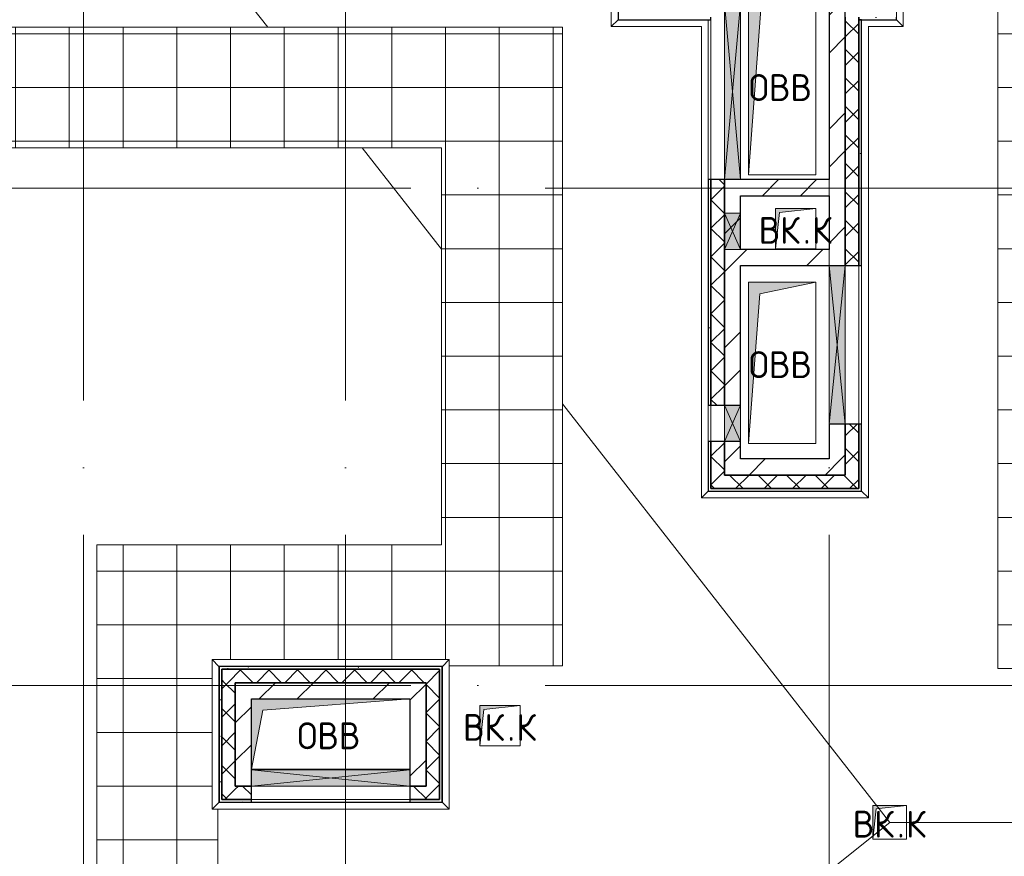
# Model space of a CAD drawing. Header units: millimetres. Extents: x -30540 to 143646, y -11730 to 123410.
# Tile 57 of 114: x 88831 to 96158, y 1478 to 7705. Entities that reach past the tile are written whole.
import ezdxf

# ---------------------------------------------------------------- set-up
doc = ezdxf.new("R2010")
doc.units = ezdxf.units.MM
doc.linetypes.add('ADSK_Линия сетки', pattern=[5000, 4000, -500, 0, -500])
for name, color, linetype, lineweight in [('A-____-NOTE-TEXT', 7, 'Continuous', 18), ('A-GENM-____-OTLN', 7, 'Continuous', 18), ('A-GLAZ-____-MCUT', 7, 'Continuous', 9), ('A-GLAZ-____-OTLN', 7, 'Continuous', 18), ('A-ROOF-____-OTLN', 7, 'Continuous', 18), ('A-ROOF-____-PATT', 7, 'Continuous', 18), ('A-WALL-____-MCUT', 7, 'Continuous', 40), ('A-WALL-____-OTLN', 7, 'Continuous', 18), ('A-WALL-____-PATT', 7, 'Continuous', 40), ('I-WALL-____-MCUT', 7, 'Continuous', 40), ('I-WALL-____-OTLN', 7, 'Continuous', 18), ('M-EQPM-____-OTLN', 7, 'Continuous', 18), ('S-GRID-____-OTLN', 7, 'Continuous', 9)]:
    doc.layers.add(name, color=color, linetype=linetype, lineweight=lineweight)
doc.styles.add('GOST Common', font='GOST_Common.ttf', dxfattribs={"height": 200})
pattern_1 = [(45, (0, 0), (-424.264, 424.264), []), (45, (0, 282.8), (-424.264, 424.264), [])]
pattern_2 = [(45, (0, 0), (-106.06602, 106.06602), []), (135, (0, 0), (-106.06602, -106.06602), [])]
pattern_3 = [(0, (0, 0), (0, 400), []), (90, (0, 0), (-400, 2e-14), [])]
pattern_4 = [(0, (0, 0), (406.4, 101.6), [6.706, -298.094, 6.706, -298.094, -1625.6]), (0, (0, 0), (406.4, 101.6), [-609.6, 6.706, -602.894, 6.706, -298.094, -711.2]), (0, (0, 0), (406.4, 101.6), [-1524, 6.706, -196.494, 6.706, -501.294]), (120, (152.4, 50.8), (-291.18818, 301.15272), [6.706, -298.094, 6.706, -298.094, -1625.6]), (120, (152.4, 50.8), (-291.18818, 301.15272), [-609.6, 6.706, -602.894, 6.706, -298.094, -711.2]), (120, (152.4, 50.8), (-291.18818, 301.15272), [-1524, 6.706, -196.494, 6.706, -501.294]), (240, (203.2, 254), (-115.21182, -402.75272), [6.706, -298.094, 6.706, -298.094, -1625.6]), (240, (203.2, 254), (-115.21182, -402.75272), [-609.6, 6.706, -602.894, 6.706, -298.094, -711.2]), (240, (203.2, 254), (-115.21182, -402.75272), [-1524, 6.706, -196.494, 6.706, -501.294])]

# ---------------------------------------------------------------- blocks, each defined once
blk = doc.blocks.new('АР_Отверстие прямоугольное - ОВВ-6380849-Кровля')
at = {"layer": 'A-GLAZ-____-OTLN', "lineweight": 13, "true_color": 0xf9f9f9}
blk.add_hatch(color=7, dxfattribs=at).paths.add_polyline_path([(715, -60), (715, 60), (-465, 60), (-465, -60), (100.1, -60)])
at = {"layer": 'A-GLAZ-____-MCUT', "color": 254, "lineweight": 15, "true_color": 0xcccccc}
for p, q in [((-465, 60), (-465, -60)), ((715, 60), (715, -60))]:
    blk.add_line(p, q, dxfattribs=at)
at = {"layer": 'A-GLAZ-____-OTLN', "color": 254, "lineweight": 5, "true_color": 0xcccccc}
for p, q in [((715, 60), (-465, -60)), ((-465, 60), (715, -60))]:
    blk.add_line(p, q, dxfattribs=at)
at = {"layer": 'A-GLAZ-____-OTLN', "color": 254, "lineweight": 13, "true_color": 0xcccccc}
for p, q in [((715, 60), (-465, 60)), ((-465, 60), (-465, -60)), ((715, -60), (715, 60)), ((-465, -60), (715, -60))]:
    blk.add_line(p, q, dxfattribs=at)
blk = doc.blocks.new('АР_Отверстие прямоугольное - ОВВ-5828421-Кровля')
at = {"layer": 'A-GLAZ-____-OTLN', "lineweight": 13, "true_color": 0xf9f9f9}
blk.add_hatch(color=7, dxfattribs=at).paths.add_polyline_path([(-530, 60), (-530, -60), (780, -60), (780, 60)])
at = {"layer": 'A-GLAZ-____-MCUT', "color": 254, "lineweight": 15, "true_color": 0xcccccc}
for p, q in [((-530, 60), (-530, -60)), ((780, 60), (780, -60))]:
    blk.add_line(p, q, dxfattribs=at)
at = {"layer": 'A-GLAZ-____-OTLN', "color": 254, "lineweight": 5, "true_color": 0xcccccc}
for p, q in [((780, 60), (-530, -60)), ((-530, 60), (780, -60))]:
    blk.add_line(p, q, dxfattribs=at)
at = {"layer": 'A-GLAZ-____-OTLN', "color": 254, "lineweight": 13, "true_color": 0xcccccc}
for p, q in [((780, 60), (-530, 60)), ((-530, 60), (-530, -60)), ((780, -60), (780, 60)), ((-530, -60), (780, -60))]:
    blk.add_line(p, q, dxfattribs=at)
blk = doc.blocks.new('АР_Отверстие прямоугольное - ОВВ-5824786-Кровля')
at = {"layer": 'A-GLAZ-____-OTLN', "lineweight": 13, "true_color": 0xf9f9f9}
blk.add_hatch(color=7, dxfattribs=at).paths.add_polyline_path([(-465, 60), (-465, -60), (715, -60), (715, 60), (-187.2, 60)])
at = {"layer": 'A-GLAZ-____-MCUT', "color": 254, "lineweight": 15, "true_color": 0xcccccc}
for p, q in [((-465, 60), (-465, -60)), ((715, 60), (715, -60))]:
    blk.add_line(p, q, dxfattribs=at)
at = {"layer": 'A-GLAZ-____-OTLN', "color": 254, "lineweight": 5, "true_color": 0xcccccc}
for p, q in [((715, 60), (-465, -60)), ((-465, 60), (715, -60))]:
    blk.add_line(p, q, dxfattribs=at)
at = {"layer": 'A-GLAZ-____-OTLN', "color": 254, "lineweight": 13, "true_color": 0xcccccc}
for p, q in [((715, 60), (-465, 60)), ((-465, 60), (-465, -60)), ((715, -60), (715, 60)), ((-465, -60), (715, -60))]:
    blk.add_line(p, q, dxfattribs=at)
blk = doc.blocks.new('АР_Отверстие прямоугольное - ОВВ-6380766-Кровля')
at = {"layer": 'A-GLAZ-____-OTLN', "lineweight": 13, "true_color": 0xf9f9f9}
blk.add_hatch(color=7, dxfattribs=at).paths.add_polyline_path([(-10, -60), (260, -60), (260, 60), (-10, 60)])
at = {"layer": 'A-GLAZ-____-MCUT', "color": 254, "lineweight": 15, "true_color": 0xcccccc}
for p, q in [((-10, 60), (-10, -60)), ((260, 60), (260, -60))]:
    blk.add_line(p, q, dxfattribs=at)
at = {"layer": 'A-GLAZ-____-OTLN', "color": 254, "lineweight": 5, "true_color": 0xcccccc}
for p, q in [((260, 60), (-10, -60)), ((-10, 60), (260, -60))]:
    blk.add_line(p, q, dxfattribs=at)
at = {"layer": 'A-GLAZ-____-OTLN', "color": 254, "lineweight": 13, "true_color": 0xcccccc}
for p, q in [((260, 60), (-10, 60)), ((-10, 60), (-10, -60)), ((260, -60), (260, 60)), ((-10, -60), (260, -60))]:
    blk.add_line(p, q, dxfattribs=at)
blk = doc.blocks.new('АР_Отверстие прямоугольное1 - ВК-6638639-Кровля')
at = {"layer": 'A-GLAZ-____-OTLN', "lineweight": 13, "true_color": 0xf9f9f9}
blk.add_hatch(color=7, dxfattribs=at).paths.add_polyline_path([(-10, -60), (260, -60), (260, 60), (-10, 60)])
at = {"layer": 'A-GLAZ-____-MCUT', "color": 254, "lineweight": 15, "true_color": 0xcccccc}
for p, q in [((-10, 60), (-10, -60)), ((260, 60), (260, -60))]:
    blk.add_line(p, q, dxfattribs=at)
at = {"layer": 'A-GLAZ-____-OTLN', "color": 254, "lineweight": 5, "true_color": 0xcccccc}
for p, q in [((260, 60), (-10, -60)), ((-10, 60), (260, -60))]:
    blk.add_line(p, q, dxfattribs=at)
at = {"layer": 'A-GLAZ-____-OTLN', "color": 254, "lineweight": 13, "true_color": 0xcccccc}
for p, q in [((260, 60), (-10, 60)), ((-10, 60), (-10, -60)), ((260, -60), (260, 60)), ((-10, -60), (260, -60))]:
    blk.add_line(p, q, dxfattribs=at)
blk = doc.blocks.new('_GM_Dt-St-D_Фартук гнутый из оцинкованной стали_Пристенный_Тип 1__c-верхняя кромка с отгибом_ - ФС-1_3_50х70У100-1_5_t__RAL7016-6261124-Кровля')
at = {"layer": 'A-GENM-____-OTLN', "color": 254, "lineweight": 13, "true_color": 0xcccccc}
for p, q in [((0, 50), (1763, 50)), ((50, 0), (0, 50)), ((50, 0), (1713, 0)), ((50, 0), (50, -1.5)), ((1763, 50), (1713, 0)), ((1713, -1.5), (1713, 0))]:
    blk.add_line(p, q, dxfattribs=at)
blk = doc.blocks.new('_GM_Dt-St-D_Фартук гнутый из оцинкованной стали_Пристенный_Тип 1__c-верхняя кромка с отгибом_ - ФС-1_3_50х70У100-1_5_t__RAL7016-6262805-Кровля')
at = {"layer": 'A-GENM-____-OTLN', "color": 254, "lineweight": 13, "true_color": 0xcccccc}
for p, q in [((0, -50), (50, 0)), ((50, 1.5), (50, 0)), ((1063, 0), (50, 0)), ((1063, 0), (1063, 1.5)), ((1063, 0), (1113, -50)), ((1113, -50), (0, -50))]:
    blk.add_line(p, q, dxfattribs=at)
blk = doc.blocks.new('_GM_Dt-St-D_Фартук гнутый из оцинкованной стали_Пристенный_Тип 1__c-верхняя кромка с отгибом_ - ФС-1_3_50х70У100-1_5_t__RAL7016-6262808-Кровля')
at = {"layer": 'A-GENM-____-OTLN', "color": 254, "lineweight": 13, "true_color": 0xcccccc}
for p, q in [((0, 50), (1113, 50)), ((50, 0), (0, 50)), ((50, 0), (1063, 0)), ((50, 0), (50, -1.5)), ((1113, 50), (1063, 0)), ((1063, -1.5), (1063, 0))]:
    blk.add_line(p, q, dxfattribs=at)
blk = doc.blocks.new('_GM_Dt-St-D_Фартук гнутый из оцинкованной стали_Пристенный_Тип 1__c-верхняя кромка с отгибом_ - ФС-1_3_50х70У100-1_5_t__RAL7016-6261121-Кровля')
at = {"layer": 'A-GENM-____-OTLN', "color": 254, "lineweight": 13, "true_color": 0xcccccc}
for p, q in [((50, 1.5), (50, 0)), ((1713, 0), (50, 0)), ((1713, 0), (1713, 1.5)), ((1713, 0), (1763, -50)), ((0, -50), (50, 0)), ((1763, -50), (0, -50))]:
    blk.add_line(p, q, dxfattribs=at)
blk = doc.blocks.new('_GM_Dt-St-D_Фартук гнутый из оцинкованной стали_Пристенный_Тип 1__c-верхняя кромка с отгибом_ - ФС-1_3_50х70У100-1_5_t__RAL7016-6880598-Кровля')
at = {"layer": 'A-GENM-____-OTLN', "color": 254, "lineweight": 13, "true_color": 0xcccccc}
for p, q in [((50, 1.5), (50, 0)), ((3011.5, 0), (50, 0)), ((3011.5, 0), (3011.5, 1.5)), ((3011.5, 0), (3061.5, -50)), ((0, -50), (50, 0)), ((3061.5, -50), (0, -50))]:
    blk.add_line(p, q, dxfattribs=at)
blk = doc.blocks.new('_GM_Dt-St-D_Фартук гнутый из оцинкованной стали_Пристенный_Тип 1__c-верхняя кромка с отгибом_ - ФС-1_3_50х70У100-1_5_t__RAL7016-6880601-Кровля')
at = {"layer": 'A-GENM-____-OTLN', "color": 254, "lineweight": 13, "true_color": 0xcccccc}
for p, q in [((0, 50), (3061.5, 50)), ((50, 0), (0, 50)), ((50, 0), (3011.5, 0)), ((50, 0), (50, -1.5)), ((3061.5, 50), (3011.5, 0)), ((3011.5, -1.5), (3011.5, 0))]:
    blk.add_line(p, q, dxfattribs=at)
blk = doc.blocks.new('_GM_Dt-St-D_Фартук гнутый из оцинкованной стали_Пристенный_Тип 1__c-верхняя кромка с отгибом_ - ФС-1_3_50х70У100-1_5_t__RAL7016-6268177-Кровля')
at = {"layer": 'A-GENM-____-OTLN', "color": 254, "lineweight": 13, "true_color": 0xcccccc}
for p, q in [((50, 1.5), (50, 0)), ((1193, 0), (1193, 1.5)), ((1193, 0), (1243, -50)), ((0, -50), (50, 0)), ((1243, -50), (0, -50))]:
    blk.add_line(p, q, dxfattribs=at)
blk = doc.blocks.new('_GM_Dt-St-D_Фартук гнутый из оцинкованной стали_Пристенный_Тип 1__c-верхняя кромка с отгибом_ - ФС-1_3_50х70У100-1_5_t__RAL7016-6878359-Кровля')
at = {"layer": 'A-GENM-____-OTLN', "color": 254, "lineweight": 13, "true_color": 0xcccccc}
for p, q in [((3510, 0), (0, 0)), ((3510, 0), (3510, 1.5)), ((3510, 0), (3560, -50)), ((3560, -50), (50, -50))]:
    blk.add_line(p, q, dxfattribs=at)
blk = doc.blocks.new('_GM_Dt-St-D_Фартук гнутый из оцинкованной стали_Пристенный_Тип 1__c-верхняя кромка с отгибом_ - ФС-1_3_50х70У100-1_5_t__RAL7016-6896526-Кровля')
at = {"layer": 'A-GENM-____-OTLN', "color": 254, "lineweight": 13, "true_color": 0xcccccc}
for p, q in [((0, -50), (50, 0)), ((50, 1.5), (50, 0)), ((721.5, 0), (50, 0)), ((671.5, -50), (0, -50))]:
    blk.add_line(p, q, dxfattribs=at)
blk = doc.blocks.new('_GM_Dt-St-D_Фартук гнутый из оцинкованной стали_Пристенный_Тип 1__c-верхняя кромка с отгибом_ - ФС-1_3_50х70У100-1_5_t__RAL7016-6878348-Кровля')
at = {"layer": 'A-GENM-____-OTLN', "color": 254, "lineweight": 13, "true_color": 0xcccccc}
for p, q in [((0, 0), (3510, 0)), ((50, 50), (3560, 50)), ((3560, 50), (3510, 0)), ((3510, -1.5), (3510, 0))]:
    blk.add_line(p, q, dxfattribs=at)
blk = doc.blocks.new('_GM_Dt-St-D_Фартук гнутый из оцинкованной стали_Пристенный_Тип 1__c-верхняя кромка с отгибом_ - ФС-1_3_50х70У100-1_5_t__RAL7016-6878320-Кровля')
at = {"layer": 'A-GENM-____-OTLN', "color": 254, "lineweight": 13, "true_color": 0xcccccc}
for p, q in [((261.5, 0), (0, 0)), ((261.5, 0), (261.5, 1.5)), ((311.5, -50), (50, -50)), ((261.5, 0), (311.5, -50))]:
    blk.add_line(p, q, dxfattribs=at)
blk = doc.blocks.new('АР_Канал вертикальный прямоугольный - ВК_К-5757495-Кровля')
at = {"layer": 'M-EQPM-____-OTLN', "lineweight": 13, "true_color": 0xe2e2e2}
blk.add_hatch(color=254, dxfattribs=at).paths.add_polyline_path([(-150, -150), (-120, 120), (150, 150), (-150, 150)])
at = {"layer": 'M-EQPM-____-OTLN', "color": 253, "lineweight": 13, "true_color": 0xaaaaaa}
for p, q in [((150, 150), (-150, 150)), ((-150, 150), (-150, -150)), ((-150, -150), (-150, 150)), ((-150, 150), (150, 150)), ((-120, 120), (150, 150)), ((-120, 120), (150, 150)), ((150, 150), (150, -150)), ((-150, -150), (-120, 120)), ((-150, -150), (-120, 120)), ((150, -150), (-150, -150))]:
    blk.add_line(p, q, dxfattribs=at)
blk = doc.blocks.new('АР_Канал вертикальный прямоугольный - ВК_К-5757488-Кровля')
at = {"layer": 'M-EQPM-____-OTLN', "lineweight": 13, "true_color": 0xe2e2e2}
blk.add_hatch(color=254, dxfattribs=at).paths.add_polyline_path([(-150, -150), (-120, 120), (150, 150), (-150, 150)])
at = {"layer": 'M-EQPM-____-OTLN', "color": 253, "lineweight": 13, "true_color": 0xaaaaaa}
for p, q in [((150, 150), (-150, 150)), ((-150, 150), (-150, -150)), ((150, 150), (-150, 150)), ((-150, 150), (-150, -150)), ((-150, -150), (-150, 150)), ((-150, 150), (150, 150)), ((-120, 120), (150, 150)), ((-120, 120), (150, 150)), ((150, -150), (150, 150)), ((150, 150), (150, -150)), ((-150, -150), (-120, 120)), ((-150, -150), (-120, 120)), ((-150, -150), (150, -150)), ((150, -150), (-150, -150))]:
    blk.add_line(p, q, dxfattribs=at)
blk = doc.blocks.new('АР_Канал вертикальный прямоугольный - ОВВ-3187012-Кровля')
at = {"layer": 'M-EQPM-____-OTLN', "lineweight": 13, "true_color": 0xe2e2e2}
blk.add_hatch(color=254, dxfattribs=at).paths.add_polyline_path([(-250, -600), (-165, 515), (250, 600), (-250, 600), (-250, 342.2)])
at = {"layer": 'M-EQPM-____-OTLN', "color": 253, "lineweight": 13, "true_color": 0xaaaaaa}
for p, q in [((250, 600), (-250, 600)), ((-250, 600), (-250, -600)), ((250, 600), (-250, 600)), ((-250, 600), (-250, -600)), ((-250, -600), (-250, 600)), ((-250, 600), (250, 600)), ((-165, 515), (250, 600)), ((-165, 515), (250, 600)), ((250, -600), (250, 600)), ((250, 600), (250, -600)), ((-250, -600), (-165, 515)), ((-250, -600), (-165, 515)), ((-250, -600), (250, -600)), ((250, -600), (-250, -600))]:
    blk.add_line(p, q, dxfattribs=at)
blk = doc.blocks.new('АР_Канал вертикальный прямоугольный - ОВВ-6012632-Кровля')
at = {"layer": 'M-EQPM-____-OTLN', "lineweight": 13, "true_color": 0xe2e2e2}
blk.add_hatch(color=254, dxfattribs=at).paths.add_polyline_path([(-250, -662.5), (-158.75, 571.25), (250, 662.5), (-250, 662.5), (-250, 651.61)])
at = {"layer": 'M-EQPM-____-OTLN', "color": 253, "lineweight": 13, "true_color": 0xaaaaaa}
for p, q in [((250, 662.5), (-250, 662.5)), ((-250, 662.5), (-250, -662.5)), ((250, 662.5), (-250, 662.5)), ((-250, 662.5), (-250, -662.5)), ((-250, -662.5), (-250, 662.5)), ((-250, 662.5), (250, 662.5)), ((-158.75, 571.25), (250, 662.5)), ((-158.75, 571.25), (250, 662.5)), ((250, -662.5), (250, 662.5)), ((250, 662.5), (250, -662.5)), ((-250, -662.5), (-158.75, 571.25)), ((-250, -662.5), (-158.75, 571.25)), ((-250, -662.5), (250, -662.5)), ((250, -662.5), (-250, -662.5))]:
    blk.add_line(p, q, dxfattribs=at)
blk = doc.blocks.new('АР_Канал вертикальный прямоугольный - ОВВ-6164526-Кровля')
at = {"layer": 'M-EQPM-____-OTLN', "lineweight": 13, "true_color": 0xe2e2e2}
blk.add_hatch(color=254, dxfattribs=at).paths.add_polyline_path([(-590, -262.5), (-504.75, 177.25), (590, 262.5), (-590, 262.5)])
at = {"layer": 'M-EQPM-____-OTLN', "color": 253, "lineweight": 13, "true_color": 0xaaaaaa}
for p, q in [((590, 262.5), (-590, 262.5)), ((-590, 262.5), (-590, -262.5)), ((590, 262.5), (-590, 262.5)), ((-590, 262.5), (-590, -262.5)), ((-590, -262.5), (-590, 262.5)), ((-590, 262.5), (590, 262.5)), ((-504.75, 177.25), (590, 262.5)), ((-504.75, 177.25), (590, 262.5)), ((590, -262.5), (590, 262.5)), ((590, 262.5), (590, -262.5)), ((-590, -262.5), (-504.75, 177.25)), ((-590, -262.5), (-504.75, 177.25)), ((-590, -262.5), (590, -262.5)), ((590, -262.5), (-590, -262.5))]:
    blk.add_line(p, q, dxfattribs=at)
blk = doc.blocks.new('АР_Канал вертикальный прямоугольный - ВК_К-6176987-Кровля')
at = {"layer": 'M-EQPM-____-OTLN', "lineweight": 13, "true_color": 0xe2e2e2}
blk.add_hatch(color=254, dxfattribs=at).paths.add_polyline_path([(-125, -125), (-100, 100), (125, 125), (-125, 125)])
at = {"layer": 'M-EQPM-____-OTLN', "color": 253, "lineweight": 13, "true_color": 0xaaaaaa}
for p, q in [((125, 125), (-125, 125)), ((-125, 125), (-125, -125)), ((125, 125), (-125, 125)), ((-125, 125), (-125, -125)), ((-125, -125), (-125, 125)), ((-125, 125), (125, 125)), ((-125, -125), (-100, 100)), ((-125, -125), (-100, 100)), ((-100, 100), (125, 125)), ((-100, 100), (125, 125)), ((125, -125), (125, 125)), ((125, 125), (125, -125)), ((-125, -125), (125, -125)), ((125, -125), (-125, -125))]:
    blk.add_line(p, q, dxfattribs=at)
blk = doc.blocks.new('Наметкина 10_РД_АР_К4_отсоединено_rvt-1-Кровля')
at = {"layer": 'A-ROOF-____-PATT', "lineweight": 5, "true_color": 0xe4e4e4}
h = blk.add_hatch(dxfattribs=at)
h.set_pattern_fill('FP_22', color=254, style=0, pattern_type=2)
h.set_pattern_definition(pattern_3)
h.paths.add_polyline_path([(104045.3, -2730), (104045.3, 12200), (101505.3, 12200), (101505.3, 9550), (103145.3, 9550), (103145.3, 2941.5), (103166.8, 2941.5), (103166.8, 1828.5), (103145.3, 1828.5), (103145.3, 280), (100455.3, 280), (100455.3, -1830), (94085.3, -1830), (94085.3, 350), (90305.3, 350), (90305.3, 1828.5), (90263.8, 1828.5), (90263.8, 2941.5), (92026.8, 2941.5), (92026.8, 2895), (92870.3, 2895), (92870.3, 7650), (88360.8, 7650), (88360.8, 9650), (91925.3, 9650), (91925.3, 12200), (91025.3, 12200), (91025.3, 10650), (87405.3, 10650), (87405.3, 6750), (91970.3, 6750), (91970.3, 3795), (89405.3, 3795), (89405.3, -550), (93185.3, -550), (93185.3, -2730), (101338.3, -2730)])
h.paths.add_polyline_path([(101605.3, 9650), (101605.3, 9950), (101905.3, 9950), (101635.3, 9920)])
h = blk.add_hatch(dxfattribs=at)
h.set_pattern_fill('FP_22', color=254, style=0, pattern_type=2)
h.set_pattern_definition(pattern_3)
h.paths.add_polyline_path([(96111.4, 2875), (98633.3, 2875), (98633.3, 3775), (97011.4, 3775), (97011.4, 8510), (97983.8, 8510), (97983.8, 8803.8), (97635.3, 9407.5), (97644, 9412.5), (97983.8, 8823.8), (97983.8, 10546.2), (97644, 9957.5), (97635.3, 9962.5), (97983.8, 10566.2), (97983.8, 10900), (96205.3, 10900), (96205.3, 12200), (95305.3, 12200), (95305.3, 11625), (91925.3, 11625), (91925.3, 10900), (95305.3, 10900), (95305.3, 10715), (95406.8, 10714.6), (95406.8, 9427.2), (96111.4, 9427.2), (96111.4, 3527.2)])
at = {"layer": 'A-WALL-____-PATT', "lineweight": 5, "true_color": 0xcccccc}
h = blk.add_hatch(dxfattribs=at)
h.set_pattern_fill('FP_20', color=254, style=0, pattern_type=2)
h.set_pattern_definition(pattern_1)
h.paths.add_polyline_path([(94855.3, 4435), (94975.3, 4435), (94975.3, 4695), (94855.3, 4695)])
h.paths.add_polyline_path([(94855.3, 5875), (94975.3, 5875), (94975.3, 7825), (94855.3, 7825), (94855.3, 5995)])
h = blk.add_hatch(dxfattribs=at)
h.set_pattern_fill('FP_21', color=254, style=0, pattern_type=2)
h.set_pattern_definition(pattern_2)
h.paths.add_polyline_path([(94975.3, 4315), (95075.3, 4315), (95075.3, 4695), (94975.3, 4695)])
h.paths.add_polyline_path([(95075.3, 5875), (95075.3, 7725), (94975.3, 7725), (94975.3, 5875)])
h = blk.add_hatch(dxfattribs=at)
h.set_pattern_fill('FP_24', color=254, style=0, pattern_type=2)
h.set_pattern_definition(pattern_4)
h.paths.add_polyline_path([(95075.3, 7705), (95355.3, 7705), (95355.3, 7725), (95075.3, 7725)])
h = blk.add_hatch(dxfattribs=at)
h.set_pattern_fill('FP_24', color=254, style=0, pattern_type=2)
h.set_pattern_definition(pattern_4)
h.paths.add_polyline_path([(95095.3, 4215), (95095.3, 4695), (95075.3, 4695), (95075.3, 4215)])
h.paths.add_polyline_path([(95095.3, 5875), (95095.3, 7705), (95075.3, 7705), (95075.3, 5875)])
h = blk.add_hatch(dxfattribs=at)
h.set_pattern_fill('FP_24', color=254, style=0, pattern_type=2)
h.set_pattern_definition(pattern_4)
h.paths.add_polyline_path([(93975.3, 4215), (93975.3, 4565), (93955.3, 4565), (93955.3, 4215)])
h.paths.add_polyline_path([(93955.3, 4835), (93975.3, 4835), (93975.3, 6515), (93955.3, 6515), (93955.3, 4972.8)])
h = blk.add_hatch(dxfattribs=at)
h.set_pattern_fill('FP_21', color=254, style=0, pattern_type=2)
h.set_pattern_definition(pattern_2)
h.paths.add_polyline_path([(93975.3, 4215), (94075.3, 4215), (94075.3, 4565), (93975.3, 4565)])
h.paths.add_polyline_path([(94075.3, 4835), (94075.3, 6515), (93975.3, 6515), (93975.3, 4835)])
h = blk.add_hatch(dxfattribs=at)
h.set_pattern_fill('FP_20', color=254, style=0, pattern_type=2)
h.set_pattern_definition(pattern_1)
h.paths.add_polyline_path([(94185.8, 4315), (94195.3, 4315), (94195.3, 4565), (94075.3, 4565), (94075.3, 4315)])
h.paths.add_polyline_path([(94075.3, 4835), (94195.3, 4835), (94195.3, 6515), (94075.3, 6515), (94075.3, 4972.8)])
h = blk.add_hatch(dxfattribs=at)
h.set_pattern_fill('FP_20', color=254, style=0, pattern_type=2)
h.set_pattern_definition(pattern_1)
h.paths.add_polyline_path([(94855.3, 6395), (94855.3, 6515), (94195.3, 6515), (94195.3, 6395)])
h = blk.add_hatch(dxfattribs=at)
h.set_pattern_fill('FP_20', color=254, style=0, pattern_type=2)
h.set_pattern_definition(pattern_1)
h.paths.add_polyline_path([(94855.3, 5875), (94855.3, 5995), (94195.3, 5995), (94195.3, 5875)])
h = blk.add_hatch(dxfattribs=at)
h.set_pattern_fill('FP_20', color=254, style=0, pattern_type=2)
h.set_pattern_definition(pattern_1)
h.paths.add_polyline_path([(94975.3, 4315), (94975.3, 4435), (94195.3, 4435), (94195.3, 4315)])
h = blk.add_hatch(dxfattribs=at)
h.set_pattern_fill('FP_21', color=254, style=0, pattern_type=2)
h.set_pattern_definition(pattern_2)
h.paths.add_polyline_path([(95075.3, 4215), (95075.3, 4315), (94075.3, 4315), (94075.3, 4215), (94185.8, 4215)])
h = blk.add_hatch(dxfattribs=at)
h.set_pattern_fill('FP_24', color=254, style=0, pattern_type=2)
h.set_pattern_definition(pattern_4)
h.paths.add_polyline_path([(93955.3, 4195), (95095.3, 4195), (95095.3, 4215), (93955.3, 4215)])
h = blk.add_hatch(dxfattribs=at)
h.set_pattern_fill('FP_24', color=254, style=0, pattern_type=2)
h.set_pattern_definition(pattern_4)
h.paths.add_polyline_path([(91955.3, 2870), (91975.3, 2870), (91975.3, 2890), (90315.3, 2890), (90315.3, 2870), (91120.4, 2870)])
h = blk.add_hatch(dxfattribs=at)
h.set_pattern_fill('FP_24', color=254, style=0, pattern_type=2)
h.set_pattern_definition(pattern_4)
h.paths.add_polyline_path([(90335.3, 1880), (90335.3, 2870), (90315.3, 2870), (90315.3, 1880)])
h = blk.add_hatch(dxfattribs=at)
h.set_pattern_fill('FP_21', color=254, style=0, pattern_type=2)
h.set_pattern_definition(pattern_2)
h.paths.add_polyline_path([(91855.3, 2770), (91855.3, 2870), (90335.3, 2870), (90335.3, 2770), (91120.4, 2770)])
h = blk.add_hatch(dxfattribs=at)
h.set_pattern_fill('FP_21', color=254, style=0, pattern_type=2)
h.set_pattern_definition(pattern_2)
h.paths.add_polyline_path([(91955.3, 2000), (91955.3, 2870), (91855.3, 2870), (91855.3, 2000)])
h = blk.add_hatch(dxfattribs=at)
h.set_pattern_fill('FP_21', color=254, style=0, pattern_type=2)
h.set_pattern_definition(pattern_2)
h.paths.add_polyline_path([(90435.3, 1900), (90435.3, 2770), (90335.3, 2770), (90335.3, 1900)])
h = blk.add_hatch(dxfattribs=at)
h.set_pattern_fill('FP_20', color=254, style=0, pattern_type=2)
h.set_pattern_definition(pattern_1)
h.paths.add_polyline_path([(90435.3, 2000), (90555.3, 2000), (90555.3, 2770), (90435.3, 2770), (90435.3, 2081.5)])
h = blk.add_hatch(dxfattribs=at)
h.set_pattern_fill('FP_20', color=254, style=0, pattern_type=2)
h.set_pattern_definition(pattern_1)
h.paths.add_polyline_path([(91735.3, 2650), (91735.3, 2770), (90555.3, 2770), (90555.3, 2650), (91120.4, 2650)])
h = blk.add_hatch(dxfattribs=at)
h.set_pattern_fill('FP_20', color=254, style=0, pattern_type=2)
h.set_pattern_definition(pattern_1)
h.paths.add_polyline_path([(91735.3, 2000), (91855.3, 2000), (91855.3, 2770), (91735.3, 2770), (91735.3, 2120)])
h = blk.add_hatch(dxfattribs=at)
h.set_pattern_fill('FP_21', color=254, style=0, pattern_type=2)
h.set_pattern_definition(pattern_2)
h.paths.add_polyline_path([(91735.3, 1900), (91955.3, 1900), (91955.3, 2000), (91735.3, 2000)])
h.paths.add_polyline_path([(90435.3, 1900), (90555.3, 1900), (90555.3, 2000), (90435.3, 2000)])
h = blk.add_hatch(dxfattribs=at)
h.set_pattern_fill('FP_24', color=254, style=0, pattern_type=2)
h.set_pattern_definition(pattern_4)
h.paths.add_polyline_path([(91955.3, 1880), (91955.3, 1900), (91735.3, 1900), (91735.3, 1880)])
h.paths.add_polyline_path([(90335.3, 1880), (90555.3, 1880), (90555.3, 1900), (90335.3, 1900)])
at = {"layer": 'A-ROOF-____-OTLN', "color": 254, "lineweight": 13, "true_color": 0xcccccc}
for p, q in [((90676.9, 7650), (89113.3, 9650)), ((96111.4, 9427.2), (96111.4, 2875)), ((92870.3, 7650), (88360.8, 7650)), ((92870.3, 2895), (92870.3, 7650)), ((87405.3, 6750), (91970.3, 6750)), ((91970.3, 5995.7), (91380.6, 6750)), ((91970.3, 6750), (91970.3, 3795)), ((95305.3, 1730), (92870.3, 4844.5)), ((91970.3, 3795), (89405.3, 3795)), ((89405.3, 3795), (89405.3, -550)), ((92026.8, 2895), (92870.3, 2895)), ((96111.4, 2875), (98633.3, 2875)), ((90305.3, 350), (90305.3, 1828.5)), ((93580.3, 350), (95305.3, 1730)), ((99205.3, 1730), (95305.3, 1730))]:
    blk.add_line(p, q, dxfattribs=at)
at = {"layer": 'A-WALL-____-MCUT', "color": 254, "lineweight": 30, "true_color": 0xcccccc}
for p, q in [((93285.3, 8075), (93285.3, 7705)), ((93285.3, 7705), (93305.3, 7705)), ((93305.3, 7705), (93975.3, 7705)), ((93975.3, 7705), (93975.3, 7725)), ((94975.3, 7725), (94975.3, 5875)), ((95075.3, 5875), (95075.3, 7725)), ((95075.3, 7725), (95075.3, 7705)), ((95075.3, 7705), (95355.3, 7705)), ((95075.3, 7705), (95075.3, 5875)), ((95095.3, 7705), (95075.3, 7705)), ((95095.3, 5875), (95095.3, 7705)), ((95355.3, 7705), (95355.3, 7725)), ((93955.3, 6515), (93955.3, 6265)), ((93975.3, 6515), (93955.3, 6515)), ((93975.3, 6515), (93975.3, 6265)), ((94075.3, 6515), (93975.3, 6515)), ((93975.3, 6265), (93975.3, 6515)), ((94075.3, 6265), (94075.3, 6515)), ((93955.3, 6265), (93955.3, 5995)), ((93975.3, 6265), (93975.3, 5995)), ((93975.3, 5995), (93975.3, 6265)), ((94075.3, 5995), (94075.3, 6265)), ((93955.3, 5995), (93955.3, 4835)), ((93975.3, 5995), (93975.3, 4835)), ((93975.3, 4835), (93975.3, 5995)), ((94075.3, 4835), (94075.3, 5995)), ((94975.3, 5875), (95075.3, 5875)), ((95075.3, 5875), (95095.3, 5875)), ((93955.3, 4835), (93975.3, 4835)), ((93975.3, 4835), (94075.3, 4835)), ((94975.3, 4695), (94975.3, 4315)), ((95075.3, 4695), (94975.3, 4695)), ((95075.3, 4315), (95075.3, 4695)), ((95075.3, 4695), (95075.3, 4215)), ((95095.3, 4695), (95075.3, 4695)), ((95095.3, 4215), (95095.3, 4695)), ((93955.3, 4565), (93955.3, 4215)), ((93975.3, 4565), (93955.3, 4565)), ((93975.3, 4565), (93975.3, 4215)), ((94075.3, 4565), (93975.3, 4565)), ((93975.3, 4215), (93975.3, 4565)), ((94075.3, 4315), (94075.3, 4565)), ((94975.3, 4315), (94075.3, 4315)), ((95075.3, 4215), (95075.3, 4315)), ((93955.3, 4215), (93955.3, 4195)), ((93955.3, 4195), (95095.3, 4195)), ((93975.3, 4215), (94075.3, 4215)), ((95075.3, 4215), (93975.3, 4215)), ((94075.3, 4215), (95075.3, 4215)), ((95095.3, 4195), (95095.3, 4215)), ((91975.3, 2890), (90315.3, 2890)), ((90315.3, 2890), (90315.3, 2870)), ((90315.3, 2870), (90315.3, 1880)), ((91855.3, 2870), (90335.3, 2870)), ((90335.3, 2870), (90335.3, 2770)), ((90335.3, 2870), (91955.3, 2870)), ((90335.3, 1900), (90335.3, 2870)), ((91955.3, 2870), (91855.3, 2870)), ((91955.3, 2000), (91955.3, 2870)), ((91955.3, 2870), (91955.3, 1900)), ((91975.3, 2870), (91975.3, 2890)), ((91975.3, 1880), (91975.3, 2870)), ((90335.3, 2770), (90335.3, 1900)), ((90435.3, 2770), (91855.3, 2770)), ((90435.3, 2000), (90435.3, 2770)), ((91855.3, 2770), (91855.3, 2000)), ((90555.3, 2000), (90435.3, 2000)), ((90555.3, 1900), (90555.3, 2000)), ((91855.3, 2000), (91735.3, 2000)), ((91735.3, 2000), (91735.3, 1900)), ((91955.3, 1900), (91955.3, 2000)), ((90315.3, 1880), (90335.3, 1880)), ((90335.3, 1900), (90435.3, 1900)), ((90555.3, 1900), (90335.3, 1900)), ((90335.3, 1880), (90555.3, 1880)), ((90435.3, 1900), (90555.3, 1900)), ((90555.3, 1880), (90555.3, 1900)), ((91735.3, 1900), (91955.3, 1900)), ((91955.3, 1900), (91735.3, 1900)), ((91735.3, 1900), (91735.3, 1880)), ((91735.3, 1880), (91955.3, 1880)), ((91955.3, 1880), (91975.3, 1880))]:
    blk.add_line(p, q, dxfattribs=at)
at = {"layer": 'A-WALL-____-OTLN', "color": 254, "lineweight": 13, "true_color": 0xcccccc}
for p, q in [((93955.3, 6515), (93955.3, 7705)), ((93975.3, 6515), (93975.3, 7705)), ((93975.3, 7705), (93975.3, 6515)), ((94075.3, 7725), (94075.3, 6515)), ((94075.3, 6515), (93975.3, 6515)), ((94975.3, 4695), (94975.3, 5875)), ((95075.3, 5875), (95075.3, 4695)), ((95075.3, 4695), (95075.3, 5875)), ((95095.3, 5875), (95095.3, 4695)), ((93955.3, 4565), (93955.3, 4835)), ((93975.3, 4565), (93975.3, 4835)), ((93975.3, 4835), (93975.3, 4565)), ((94075.3, 4835), (94075.3, 4565)), ((95075.3, 4695), (94975.3, 4695)), ((94075.3, 4565), (93975.3, 4565)), ((90555.3, 2000), (90555.3, 1900)), ((90555.3, 2000), (91735.3, 2000)), ((91735.3, 2000), (91735.3, 1900)), ((91735.3, 1900), (90555.3, 1900)), ((90555.3, 1900), (91735.3, 1900)), ((91735.3, 1880), (90555.3, 1880))]:
    blk.add_line(p, q, dxfattribs=at)
at = {"layer": 'I-WALL-____-MCUT', "color": 254, "lineweight": 30, "true_color": 0xcccccc}
for p, q in [((94855.3, 7825), (94855.3, 6515)), ((94975.3, 5875), (94975.3, 7825)), ((94075.3, 6515), (94075.3, 6265)), ((94195.3, 6515), (94075.3, 6515)), ((94855.3, 6515), (94195.3, 6515)), ((94195.3, 6265), (94195.3, 6395)), ((94195.3, 6395), (94855.3, 6395)), ((94855.3, 6395), (94855.3, 5995)), ((94075.3, 6265), (94075.3, 5995)), ((94195.3, 5995), (94195.3, 6265)), ((94075.3, 5995), (94075.3, 4835)), ((94855.3, 5995), (94195.3, 5995)), ((94195.3, 4835), (94195.3, 5875)), ((94195.3, 5875), (94855.3, 5875)), ((94855.3, 5875), (94975.3, 5875)), ((94075.3, 4835), (94195.3, 4835)), ((94855.3, 4695), (94855.3, 4435)), ((94975.3, 4695), (94855.3, 4695)), ((94975.3, 4435), (94975.3, 4695)), ((94075.3, 4565), (94075.3, 4315)), ((94195.3, 4565), (94075.3, 4565)), ((94195.3, 4435), (94195.3, 4565)), ((94855.3, 4435), (94195.3, 4435)), ((94975.3, 4315), (94975.3, 4435)), ((94075.3, 4315), (94195.3, 4315)), ((94195.3, 4315), (94975.3, 4315)), ((90435.3, 2770), (90435.3, 2000)), ((90555.3, 2770), (90435.3, 2770)), ((91735.3, 2770), (90555.3, 2770)), ((91855.3, 2770), (91735.3, 2770)), ((91855.3, 2000), (91855.3, 2770)), ((90555.3, 2120), (90555.3, 2650)), ((90555.3, 2650), (91735.3, 2650)), ((91735.3, 2650), (91735.3, 2120)), ((90555.3, 2000), (90555.3, 2120)), ((91735.3, 2120), (91735.3, 2000)), ((90435.3, 2000), (90555.3, 2000)), ((91735.3, 2000), (91855.3, 2000))]:
    blk.add_line(p, q, dxfattribs=at)
at = {"layer": 'I-WALL-____-OTLN', "color": 254, "lineweight": 13, "true_color": 0xcccccc}
for p, q in [((94195.3, 7825), (94195.3, 6515)), ((94075.3, 6515), (94075.3, 7725)), ((94075.3, 6515), (94195.3, 6515)), ((94855.3, 4695), (94855.3, 5875)), ((94975.3, 5875), (94855.3, 5875)), ((94975.3, 5875), (94975.3, 4695)), ((94075.3, 4565), (94075.3, 4835)), ((94195.3, 4835), (94195.3, 4565)), ((94855.3, 4695), (94975.3, 4695)), ((94075.3, 4565), (94195.3, 4565)), ((90555.3, 2120), (91735.3, 2120)), ((90555.3, 2000), (90555.3, 2120)), ((91735.3, 2120), (91735.3, 2000)), ((91735.3, 2000), (90555.3, 2000))]:
    blk.add_line(p, q, dxfattribs=at)
at = {"layer": 'A-GENM-____-OTLN', "color": 254, "lineweight": 13, "true_color": 0xcccccc}
for name, p, rotation in [('_GM_Dt-St-D_Фартук гнутый из оцинкованной стали_Пристенный_Тип 1__c-верхняя кромка с отгибом_ - ФС-1_3_50х70У100-1_5_t__RAL7016-6880598-Кровля', (93283.8, 10715), 269.9999999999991), ('_GM_Dt-St-D_Фартук гнутый из оцинкованной стали_Пристенный_Тип 1__c-верхняя кромка с отгибом_ - ФС-1_3_50х70У100-1_5_t__RAL7016-6880601-Кровля', (95356.8, 10715), 270.0000000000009), ('_GM_Dt-St-D_Фартук гнутый из оцинкованной стали_Пристенный_Тип 1__c-верхняя кромка с отгибом_ - ФС-1_3_50х70У100-1_5_t__RAL7016-6878359-Кровля', (93953.8, 7705), 269.9999999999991), ('_GM_Dt-St-D_Фартук гнутый из оцинкованной стали_Пристенный_Тип 1__c-верхняя кромка с отгибом_ - ФС-1_3_50х70У100-1_5_t__RAL7016-6878348-Кровля', (95096.8, 7705), 270.0000000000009), ('_GM_Dt-St-D_Фартук гнутый из оцинкованной стали_Пристенный_Тип 1__c-верхняя кромка с отгибом_ - ФС-1_3_50х70У100-1_5_t__RAL7016-6262805-Кровля', (90313.8, 2941.5), 269.9999999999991), ('_GM_Dt-St-D_Фартук гнутый из оцинкованной стали_Пристенный_Тип 1__c-верхняя кромка с отгибом_ - ФС-1_3_50х70У100-1_5_t__RAL7016-6262808-Кровля', (91976.8, 2941.5), 270.0000000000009)]:
    blk.add_blockref(name, p, dxfattribs=dict(at, rotation=rotation))
for name, p in [('_GM_Dt-St-D_Фартук гнутый из оцинкованной стали_Пристенный_Тип 1__c-верхняя кромка с отгибом_ - ФС-1_3_50х70У100-1_5_t__RAL7016-6896526-Кровля', (93233.8, 7703.5)), ('_GM_Dt-St-D_Фартук гнутый из оцинкованной стали_Пристенный_Тип 1__c-верхняя кромка с отгибом_ - ФС-1_3_50х70У100-1_5_t__RAL7016-6878320-Кровля', (95095.3, 7703.5)), ('_GM_Dt-St-D_Фартук гнутый из оцинкованной стали_Пристенный_Тип 1__c-верхняя кромка с отгибом_ - ФС-1_3_50х70У100-1_5_t__RAL7016-6268177-Кровля', (93903.8, 4195)), ('_GM_Dt-St-D_Фартук гнутый из оцинкованной стали_Пристенный_Тип 1__c-верхняя кромка с отгибом_ - ФС-1_3_50х70У100-1_5_t__RAL7016-6261124-Кровля', (90263.8, 2891.5)), ('_GM_Dt-St-D_Фартук гнутый из оцинкованной стали_Пристенный_Тип 1__c-верхняя кромка с отгибом_ - ФС-1_3_50х70У100-1_5_t__RAL7016-6261121-Кровля', (90263.8, 1878.5))]:
    blk.add_blockref(name, p, dxfattribs=at)
at = {"layer": 'A-GLAZ-____-OTLN', "color": 254, "lineweight": 13, "true_color": 0xcccccc}
for name, p, rotation in [('АР_Отверстие прямоугольное - ОВВ-5828421-Кровля', (94135.3, 7045), 89.9999999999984), ('АР_Отверстие прямоугольное1 - ВК-6638639-Кровля', (94135.3, 6255), 269.9999999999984), ('АР_Отверстие прямоугольное - ОВВ-5824786-Кровля', (94915.3, 5160), 90.0000000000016), ('АР_Отверстие прямоугольное - ОВВ-6380766-Кровля', (94135.3, 4575), 89.9999999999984)]:
    blk.add_blockref(name, p, dxfattribs=dict(at, rotation=rotation))
blk.add_blockref('АР_Отверстие прямоугольное - ОВВ-6380849-Кровля', (91020.3, 2060), dxfattribs=at)
at = {"layer": 'M-EQPM-____-OTLN', "color": 253, "lineweight": 5, "true_color": 0xaaaaaa}
for name, p in [('АР_Канал вертикальный прямоугольный - ОВВ-6012632-Кровля', (94505.3, 7212.5)), ('АР_Канал вертикальный прямоугольный - ВК_К-5757488-Кровля', (94605.3, 6150)), ('АР_Канал вертикальный прямоугольный - ОВВ-3187012-Кровля', (94505.3, 5150)), ('АР_Канал вертикальный прямоугольный - ОВВ-6164526-Кровля', (91145.3, 2387.5)), ('АР_Канал вертикальный прямоугольный - ВК_К-5757495-Кровля', (92405.3, 2450)), ('АР_Канал вертикальный прямоугольный - ВК_К-6176987-Кровля', (95305.3, 1730))]:
    blk.add_blockref(name, p, dxfattribs=at)
at = {"layer": 'A-____-NOTE-TEXT', "color": 253, "lineweight": 5, "true_color": 0xaaaaaa, "char_height": 200, "attachment_point": 1, "style": 'GOST Common'}
for s, insert, width in [('ОВВ', (94257.1, 7299.7), 609.282), ('ВК', (94330.1, 6237.2), 400.844), ('\\fGOST Common|b0|i0|c204|p34|;К', (94727, 6237.2), 192.405), ('\\fGOST Common|b0|i0|c204|p34|;.', (94660.8, 6237.2), 80.169), ('ОВВ', (94257.1, 5237.2), 609.282), ('ВК', (92130.1, 2537.2), 400.844), ('\\fGOST Common|b0|i0|c204|p34|;К', (92527, 2537.2), 192.405), ('ОВВ', (90897.1, 2474.7), 609.282), ('\\fGOST Common|b0|i0|c204|p34|;.', (92460.8, 2537.2), 80.169), ('ВК', (95030.1, 1817.2), 400.844), ('\\fGOST Common|b0|i0|c204|p34|;К', (95427, 1817.2), 192.405), ('\\fGOST Common|b0|i0|c204|p34|;.', (95360.8, 1817.2), 80.169)]:
    blk.add_mtext(s, dxfattribs=dict(at, insert=insert, width=width))

msp = doc.modelspace()

# ---------------------------------------------------------------- linework, layer by layer
at = {"layer": 'S-GRID-____-OTLN', "color": 253, "linetype": 'ADSK_Линия сетки', "true_color": 0xaaaaaa}
for p, q in [((89305.3, -10130.4), (89305.3, 56550)), ((91255.3, -10130.4), (91255.3, 56550)), ((94855.3, -10130.4), (94855.3, 56550)), ((111741.6, 6450), (78589.2, 6450)), ((111741.6, 2750), (78589.2, 2750))]:
    msp.add_line(p, q, dxfattribs=at)

# ---------------------------------------------------------------- block references
at = {"lineweight": 5}
msp.add_blockref('Наметкина 10_РД_АР_К4_отсоединено_rvt-1-Кровля', (0, 0), dxfattribs=at)

doc.saveas('drawing.dxf')
